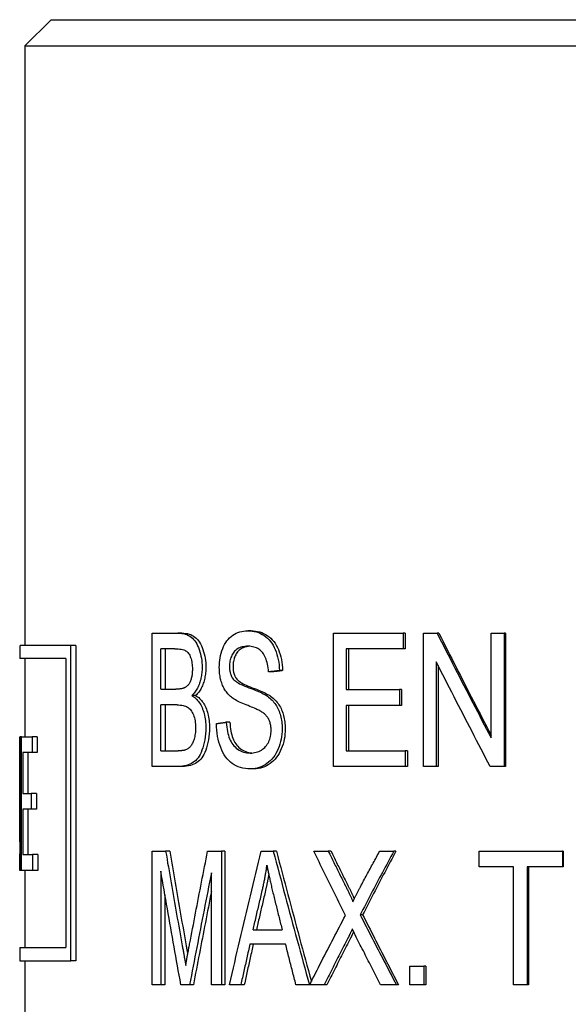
# Model space of a CAD drawing. Header units: millimetres. Extents: x 94 to 3815, y -9 to 477.
# Tile 10 of 14: x 469 to 480, y 335 to 354. Entities that reach past the tile are written whole.
import ezdxf

# ---------------------------------------------------------------- set-up
doc = ezdxf.new("R2010")
doc.units = ezdxf.units.MM
doc.layers.add('DETAIL', color=2, linetype='Continuous')

msp = doc.modelspace()

# ---------------------------------------------------------------- linework, layer by layer
at = {"layer": 'DETAIL'}
for p, q in [((469.996, 354.053), (469.496, 353.553)), ((469.996, 354.053), (492.996, 354.053)), ((469.496, 353.553), (493.496, 353.553)), ((469.496, 353.553), (469.496, 342.148)), ((471.915, 342.382), (472.403, 342.382)), ((471.915, 339.842), (471.915, 342.382)), ((472.479, 342.382), (472.403, 342.382)), ((473.796, 342.427), (473.732, 342.427)), ((475.367, 342.382), (476.687, 342.382)), ((475.367, 339.842), (475.367, 342.382)), ((476.687, 342.382), (476.687, 342.082)), ((476.727, 342.382), (476.687, 342.382)), ((476.727, 342.382), (476.727, 342.082)), ((477.075, 342.382), (477.335, 342.382)), ((477.075, 339.842), (477.075, 342.382)), ((477.369, 342.382), (477.335, 342.382)), ((478.361, 342.382), (478.613, 342.382)), ((478.361, 340.388), (478.361, 342.382)), ((478.613, 342.382), (478.613, 339.842)), ((478.637, 342.382), (478.613, 342.382)), ((478.637, 342.382), (478.637, 339.842)), ((469.396, 342.148), (469.396, 341.898)), ((470.371, 342.148), (469.404, 342.148)), ((470.371, 336.148), (470.371, 342.148)), ((470.463, 342.148), (470.371, 342.148)), ((470.463, 342.148), (470.463, 336.148)), ((472.083, 341.315), (472.083, 342.082)), ((472.346, 342.082), (472.083, 342.082)), ((472.161, 342.082), (472.161, 341.315)), ((475.603, 342.082), (475.603, 341.306)), ((476.687, 342.082), (475.603, 342.082)), ((475.651, 342.082), (475.651, 341.306)), ((476.727, 342.082), (476.687, 342.082)), ((470.274, 341.898), (469.396, 341.898)), ((469.496, 341.898), (469.496, 340.407)), ((470.274, 341.898), (470.274, 336.398)), ((477.318, 341.836), (477.318, 339.842)), ((477.353, 341.768), (477.353, 339.842)), ((474.19, 341.643), (474.129, 341.643)), ((474.396, 341.668), (474.337, 341.668)), ((472.083, 341.315), (472.367, 341.315)), ((472.74, 341.193), (472.667, 341.193)), ((475.603, 341.306), (476.618, 341.306)), ((476.618, 341.306), (476.618, 341.006)), ((476.658, 341.306), (476.618, 341.306)), ((476.658, 341.306), (476.658, 341.006)), ((472.083, 340.142), (472.083, 341.015)), ((472.388, 341.015), (472.083, 341.015)), ((472.161, 341.015), (472.161, 340.142)), ((475.603, 341.006), (475.603, 340.142)), ((476.618, 341.006), (475.603, 341.006)), ((475.651, 341.006), (475.651, 340.142)), ((476.658, 341.006), (476.618, 341.006)), ((473.393, 340.686), (473.325, 340.686)), ((469.397, 340.407), (469.404, 340.407)), ((469.397, 338.413), (469.397, 340.407)), ((469.404, 340.407), (469.404, 337.867)), ((469.43, 340.407), (469.404, 340.407)), ((469.43, 340.407), (469.631, 340.407)), ((469.43, 337.867), (469.43, 340.407)), ((469.631, 340.407), (469.631, 340.107)), ((469.729, 340.407), (469.631, 340.407)), ((469.729, 340.407), (469.729, 340.107)), ((469.453, 340.107), (469.453, 339.331)), ((469.631, 340.107), (469.453, 340.107)), ((469.553, 340.107), (469.553, 339.331)), ((469.729, 340.107), (469.631, 340.107)), ((472.083, 340.142), (472.412, 340.142)), ((475.603, 340.142), (476.73, 340.142)), ((476.73, 340.142), (476.73, 339.842)), ((476.77, 340.142), (476.73, 340.142)), ((476.77, 340.142), (476.77, 339.842)), ((472.411, 339.842), (471.915, 339.842)), ((472.486, 339.842), (472.411, 339.842)), ((473.854, 339.8), (473.79, 339.8)), ((476.73, 339.842), (475.367, 339.842)), ((476.77, 339.842), (476.73, 339.842)), ((477.318, 339.842), (477.075, 339.842)), ((477.353, 339.842), (477.318, 339.842)), ((478.613, 339.842), (478.345, 339.842)), ((478.637, 339.842), (478.613, 339.842)), ((469.453, 339.331), (469.616, 339.331)), ((469.616, 339.331), (469.616, 339.031)), ((469.714, 339.331), (469.616, 339.331)), ((469.714, 339.331), (469.714, 339.031)), ((469.453, 339.031), (469.453, 338.167)), ((469.616, 339.031), (469.453, 339.031)), ((469.553, 339.031), (469.553, 338.167)), ((469.714, 339.031), (469.616, 339.031)), ((469.396, 338.762), (469.396, 338.183)), ((469.453, 338.167), (469.64, 338.167)), ((469.64, 338.167), (469.64, 337.867)), ((469.738, 338.167), (469.64, 338.167)), ((469.738, 338.167), (469.738, 337.867)), ((471.917, 338.232), (472.172, 338.232)), ((471.917, 335.692), (471.917, 338.232)), ((472.249, 338.232), (472.172, 338.232)), ((472.97, 338.232), (473.232, 338.232)), ((473.232, 338.232), (473.232, 335.692)), ((473.3, 338.232), (473.232, 338.232)), ((473.3, 338.232), (473.3, 335.692)), ((473.988, 338.232), (474.22, 338.232)), ((474.28, 338.232), (474.22, 338.232)), ((474.991, 338.232), (475.265, 338.232)), ((475.316, 338.232), (475.265, 338.232)), ((476.244, 338.232), (476.511, 338.232)), ((476.552, 338.232), (476.511, 338.232)), ((478.132, 338.232), (479.718, 338.232)), ((478.132, 337.932), (478.132, 338.232)), ((479.718, 338.232), (479.718, 337.932)), ((479.732, 338.232), (479.718, 338.232)), ((479.732, 338.232), (479.732, 337.932)), ((469.404, 337.867), (469.397, 337.867)), ((469.43, 337.867), (469.404, 337.867)), ((469.64, 337.867), (469.43, 337.867)), ((469.496, 337.867), (469.496, 336.398)), ((469.738, 337.867), (469.64, 337.867)), ((472.079, 337.855), (472.079, 335.692)), ((473.043, 335.692), (473.043, 337.818)), ((478.786, 337.932), (478.132, 337.932)), ((478.786, 335.692), (478.786, 337.932)), ((479.051, 337.932), (479.051, 335.692)), ((479.718, 337.932), (479.051, 337.932)), ((479.071, 337.932), (479.071, 335.692)), ((479.732, 337.932), (479.718, 337.932)), ((472.157, 337.404), (472.157, 335.692)), ((475.919, 337.024), (475.872, 337.024)), ((473.834, 336.734), (474.388, 336.734)), ((469.396, 336.398), (470.274, 336.398)), ((469.396, 336.398), (469.396, 336.148)), ((474.454, 336.461), (473.774, 336.461)), ((469.397, 336.148), (470.371, 336.148)), ((469.496, 336.148), (469.496, 320.953)), ((470.463, 336.148), (470.371, 336.148)), ((476.817, 336.046), (477.083, 336.046)), ((476.817, 335.692), (476.817, 336.046)), ((477.083, 336.046), (477.083, 335.692)), ((477.119, 336.046), (477.083, 336.046)), ((477.119, 336.046), (477.119, 335.692)), ((472.079, 335.692), (471.917, 335.692)), ((472.157, 335.692), (472.079, 335.692)), ((472.627, 335.692), (472.462, 335.692)), ((472.7, 335.692), (472.627, 335.692)), ((473.232, 335.692), (473.043, 335.692)), ((473.3, 335.692), (473.232, 335.692)), ((473.602, 335.692), (473.387, 335.692)), ((473.668, 335.692), (473.602, 335.692)), ((474.906, 335.692), (474.649, 335.692)), ((474.912, 335.692), (474.906, 335.692)), ((475.188, 335.692), (474.912, 335.692)), ((475.24, 335.692), (475.188, 335.692)), ((476.561, 335.692), (476.259, 335.692)), ((476.601, 335.692), (476.561, 335.692)), ((477.083, 335.692), (476.817, 335.692)), ((477.119, 335.692), (477.083, 335.692)), ((479.051, 335.692), (478.786, 335.692)), ((479.071, 335.692), (479.051, 335.692))]:
    msp.add_line(p, q, dxfattribs=at)
at = {"layer": 'DETAIL', "flags": 128}
for points in [[(472.403, 342.382), (472.441, 342.381), (472.477, 342.377), (472.512, 342.371), (472.544, 342.363), (472.575, 342.352), (472.604, 342.339), (472.631, 342.323), (472.656, 342.305), (472.68, 342.284), (472.703, 342.261), (472.724, 342.235), (472.744, 342.207), (472.762, 342.176), (472.779, 342.142), (472.795, 342.106), (472.81, 342.068), (472.823, 342.027), (472.834, 341.987), (472.844, 341.945), (472.852, 341.904), (472.858, 341.861), (472.862, 341.819), (472.865, 341.775), (472.866, 341.732)], [(472.479, 342.382), (472.516, 342.381), (472.552, 342.377), (472.586, 342.371), (472.618, 342.363), (472.649, 342.352), (472.678, 342.339), (472.704, 342.323), (472.729, 342.305), (472.753, 342.284), (472.775, 342.261), (472.796, 342.235), (472.816, 342.207), (472.834, 342.176), (472.851, 342.142), (472.867, 342.106), (472.882, 342.068), (472.895, 342.027), (472.906, 341.987), (472.915, 341.945), (472.923, 341.904), (472.929, 341.861), (472.934, 341.819), (472.936, 341.775), (472.937, 341.732)], [(473.193, 341.726), (473.194, 341.774), (473.197, 341.821), (473.202, 341.867), (473.209, 341.913), (473.218, 341.957), (473.229, 342.001), (473.243, 342.044), (473.258, 342.086), (473.275, 342.126), (473.294, 342.164), (473.314, 342.2), (473.337, 342.233), (473.362, 342.263), (473.388, 342.291), (473.417, 342.317), (473.447, 342.34), (473.479, 342.36), (473.512, 342.378), (473.546, 342.393), (473.581, 342.405), (473.618, 342.414), (473.655, 342.421), (473.693, 342.425), (473.732, 342.427)], [(473.732, 342.427), (473.775, 342.425), (473.817, 342.421), (473.858, 342.414), (473.898, 342.404), (473.936, 342.391), (473.974, 342.375), (474.01, 342.357), (474.045, 342.336), (474.078, 342.312), (474.109, 342.285), (474.139, 342.255), (474.166, 342.223), (474.192, 342.188), (474.215, 342.151), (474.237, 342.11), (474.256, 342.068), (474.274, 342.023), (474.289, 341.976), (474.302, 341.928), (474.314, 341.879), (474.323, 341.828), (474.33, 341.776), (474.334, 341.723), (474.337, 341.668)], [(473.796, 342.427), (473.839, 342.425), (473.881, 342.421), (473.921, 342.414), (473.961, 342.404), (473.999, 342.391), (474.036, 342.375), (474.072, 342.357), (474.106, 342.336), (474.139, 342.312), (474.17, 342.285), (474.199, 342.255), (474.227, 342.223), (474.252, 342.188), (474.275, 342.151), (474.297, 342.11), (474.316, 342.068), (474.333, 342.023), (474.349, 341.976), (474.362, 341.928), (474.373, 341.879), (474.382, 341.828), (474.389, 341.776), (474.394, 341.723), (474.396, 341.668)], [(477.335, 342.382), (477.377, 342.299), (477.419, 342.216), (477.461, 342.133), (477.504, 342.05), (477.546, 341.967), (477.588, 341.884), (477.631, 341.801), (477.674, 341.717), (477.716, 341.634), (477.759, 341.551), (477.802, 341.468), (477.844, 341.385), (477.887, 341.302), (477.93, 341.219), (477.973, 341.136), (478.016, 341.053), (478.059, 340.97), (478.102, 340.887), (478.145, 340.803), (478.188, 340.72), (478.232, 340.637), (478.275, 340.554), (478.318, 340.471), (478.361, 340.388)], [(477.369, 342.382), (477.41, 342.301), (477.451, 342.22), (477.491, 342.139), (477.532, 342.058), (477.573, 341.977), (477.614, 341.896), (477.656, 341.815), (477.697, 341.734), (477.738, 341.653), (477.779, 341.572), (477.82, 341.491), (477.862, 341.41), (477.903, 341.329), (477.945, 341.248), (477.986, 341.167), (478.028, 341.086), (478.069, 341.005), (478.111, 340.924), (478.153, 340.843), (478.194, 340.762), (478.236, 340.681), (478.278, 340.6), (478.32, 340.519), (478.361, 340.438)], [(473.741, 342.13), (473.71, 342.13), (473.681, 342.127), (473.653, 342.123), (473.627, 342.118), (473.602, 342.111), (473.579, 342.102), (473.557, 342.092), (473.537, 342.081), (473.518, 342.067), (473.5, 342.052), (473.484, 342.036), (473.469, 342.018), (473.456, 341.999), (473.444, 341.979), (473.433, 341.959), (473.423, 341.938), (473.414, 341.917), (473.407, 341.895), (473.4, 341.872), (473.395, 341.849), (473.391, 341.825), (473.388, 341.8), (473.386, 341.775), (473.386, 341.749)], [(473.772, 342.13), (473.744, 342.127), (473.718, 342.123), (473.693, 342.118), (473.67, 342.112), (473.647, 342.104), (473.626, 342.094), (473.607, 342.083), (473.589, 342.071), (473.572, 342.057), (473.556, 342.042), (473.541, 342.026), (473.528, 342.008), (473.516, 341.989), (473.505, 341.97), (473.495, 341.951), (473.486, 341.931), (473.478, 341.91), (473.472, 341.889), (473.466, 341.867), (473.461, 341.844), (473.457, 341.821), (473.455, 341.798), (473.453, 341.774), (473.453, 341.749)], [(474.129, 341.643), (474.126, 341.682), (474.122, 341.72), (474.116, 341.756), (474.109, 341.791), (474.102, 341.824), (474.093, 341.855), (474.083, 341.884), (474.072, 341.912), (474.06, 341.939), (474.047, 341.963), (474.033, 341.986), (474.018, 342.008), (474.001, 342.027), (473.984, 342.045), (473.965, 342.061), (473.945, 342.076), (473.924, 342.089), (473.901, 342.1), (473.877, 342.109), (473.852, 342.117), (473.826, 342.123), (473.799, 342.127), (473.77, 342.13), (473.741, 342.13)], [(472.346, 342.082), (472.381, 342.081), (472.413, 342.08), (472.443, 342.077), (472.47, 342.073), (472.495, 342.068), (472.517, 342.062), (472.536, 342.055), (472.552, 342.046), (472.567, 342.036), (472.581, 342.025), (472.594, 342.011), (472.607, 341.995), (472.618, 341.978), (472.629, 341.959), (472.638, 341.938), (472.647, 341.915), (472.655, 341.89), (472.662, 341.865), (472.667, 341.838), (472.672, 341.811), (472.676, 341.783), (472.678, 341.754), (472.68, 341.724), (472.68, 341.693)], [(472.866, 341.732), (472.865, 341.705), (472.864, 341.678), (472.863, 341.652), (472.86, 341.625), (472.857, 341.599), (472.853, 341.574), (472.849, 341.548), (472.844, 341.523), (472.838, 341.499), (472.831, 341.474), (472.824, 341.45), (472.816, 341.426), (472.807, 341.402), (472.798, 341.379), (472.788, 341.358), (472.777, 341.336), (472.766, 341.316), (472.754, 341.296), (472.741, 341.277), (472.728, 341.259), (472.713, 341.241), (472.699, 341.225), (472.683, 341.209), (472.667, 341.193)], [(472.937, 341.732), (472.937, 341.705), (472.936, 341.678), (472.934, 341.652), (472.932, 341.625), (472.929, 341.599), (472.925, 341.574), (472.92, 341.548), (472.915, 341.523), (472.909, 341.499), (472.903, 341.474), (472.896, 341.45), (472.888, 341.426), (472.879, 341.402), (472.87, 341.379), (472.86, 341.358), (472.849, 341.336), (472.838, 341.316), (472.826, 341.296), (472.813, 341.277), (472.8, 341.259), (472.786, 341.241), (472.771, 341.225), (472.756, 341.209), (472.74, 341.193)], [(473.407, 341.174), (473.39, 341.19), (473.373, 341.207), (473.357, 341.224), (473.341, 341.242), (473.327, 341.261), (473.313, 341.281), (473.3, 341.301), (473.287, 341.321), (473.276, 341.342), (473.265, 341.364), (473.255, 341.387), (473.246, 341.41), (473.238, 341.434), (473.23, 341.458), (473.223, 341.483), (473.217, 341.508), (473.211, 341.534), (473.207, 341.56), (473.203, 341.586), (473.199, 341.613), (473.197, 341.641), (473.195, 341.669), (473.194, 341.697), (473.193, 341.726)], [(473.386, 341.749), (473.386, 341.738), (473.386, 341.726), (473.387, 341.715), (473.387, 341.705), (473.388, 341.694), (473.389, 341.683), (473.391, 341.673), (473.392, 341.663), (473.394, 341.653), (473.396, 341.643), (473.398, 341.633), (473.401, 341.624), (473.403, 341.614), (473.406, 341.605), (473.409, 341.596), (473.412, 341.587), (473.416, 341.579), (473.419, 341.57), (473.423, 341.562), (473.427, 341.554), (473.431, 341.546), (473.436, 341.538), (473.44, 341.53), (473.445, 341.523)], [(473.453, 341.749), (473.453, 341.738), (473.453, 341.726), (473.454, 341.715), (473.454, 341.705), (473.455, 341.694), (473.456, 341.683), (473.458, 341.673), (473.459, 341.663), (473.461, 341.653), (473.463, 341.643), (473.465, 341.633), (473.467, 341.624), (473.47, 341.614), (473.473, 341.605), (473.476, 341.596), (473.479, 341.587), (473.482, 341.579), (473.486, 341.57), (473.49, 341.562), (473.494, 341.554), (473.498, 341.546), (473.502, 341.538), (473.507, 341.53), (473.512, 341.523)], [(478.345, 339.842), (478.301, 339.925), (478.258, 340.008), (478.215, 340.091), (478.171, 340.174), (478.128, 340.258), (478.085, 340.341), (478.042, 340.424), (477.999, 340.507), (477.956, 340.59), (477.913, 340.673), (477.87, 340.756), (477.828, 340.839), (477.785, 340.922), (477.742, 341.005), (477.7, 341.088), (477.657, 341.171), (477.614, 341.255), (477.572, 341.338), (477.529, 341.421), (477.487, 341.504), (477.445, 341.587), (477.402, 341.67), (477.36, 341.753), (477.318, 341.836)], [(472.68, 341.693), (472.68, 341.671), (472.679, 341.65), (472.678, 341.629), (472.676, 341.609), (472.674, 341.589), (472.671, 341.571), (472.668, 341.553), (472.664, 341.535), (472.66, 341.518), (472.655, 341.502), (472.65, 341.486), (472.644, 341.471), (472.638, 341.457), (472.632, 341.443), (472.624, 341.43), (472.617, 341.418), (472.609, 341.406), (472.6, 341.395), (472.591, 341.385), (472.581, 341.376), (472.571, 341.367), (472.561, 341.359), (472.55, 341.351), (472.539, 341.344)], [(474.337, 341.668), (474.328, 341.667), (474.32, 341.666), (474.311, 341.665), (474.302, 341.664), (474.294, 341.662), (474.285, 341.661), (474.276, 341.66), (474.267, 341.659), (474.259, 341.658), (474.25, 341.657), (474.241, 341.656), (474.233, 341.655), (474.224, 341.654), (474.216, 341.653), (474.207, 341.652), (474.198, 341.651), (474.19, 341.65), (474.181, 341.649), (474.172, 341.648), (474.164, 341.647), (474.155, 341.646), (474.147, 341.645), (474.138, 341.644), (474.129, 341.643)], [(474.396, 341.668), (474.388, 341.667), (474.379, 341.666), (474.37, 341.665), (474.362, 341.664), (474.353, 341.662), (474.344, 341.661), (474.336, 341.66), (474.327, 341.659), (474.319, 341.658), (474.31, 341.657), (474.301, 341.656), (474.293, 341.655), (474.284, 341.654), (474.276, 341.653), (474.267, 341.652), (474.259, 341.651), (474.25, 341.65), (474.241, 341.649), (474.233, 341.648), (474.224, 341.647), (474.216, 341.646), (474.207, 341.645), (474.199, 341.644), (474.19, 341.643)], [(473.445, 341.523), (473.456, 341.508), (473.47, 341.493), (473.486, 341.479), (473.505, 341.464), (473.527, 341.449), (473.551, 341.434), (473.578, 341.419), (473.608, 341.404), (473.64, 341.389), (473.675, 341.373), (473.714, 341.358), (473.754, 341.342), (473.796, 341.327), (473.835, 341.312), (473.872, 341.297), (473.907, 341.283), (473.94, 341.269), (473.97, 341.255), (473.999, 341.242), (474.025, 341.229), (474.049, 341.216), (474.071, 341.204), (474.09, 341.192), (474.108, 341.18)], [(473.512, 341.523), (473.523, 341.508), (473.536, 341.493), (473.552, 341.479), (473.571, 341.464), (473.593, 341.449), (473.617, 341.434), (473.644, 341.419), (473.673, 341.404), (473.705, 341.389), (473.74, 341.373), (473.778, 341.358), (473.818, 341.342), (473.859, 341.327), (473.898, 341.312), (473.935, 341.297), (473.969, 341.283), (474.002, 341.269), (474.032, 341.255), (474.061, 341.242), (474.087, 341.229), (474.11, 341.216), (474.132, 341.204), (474.152, 341.192), (474.169, 341.18)], [(472.539, 341.344), (472.534, 341.342), (472.529, 341.34), (472.525, 341.338), (472.519, 341.336), (472.514, 341.334), (472.508, 341.332), (472.502, 341.33), (472.496, 341.328), (472.49, 341.327), (472.483, 341.325), (472.476, 341.324), (472.469, 341.323), (472.462, 341.321), (472.455, 341.32), (472.447, 341.319), (472.439, 341.319), (472.431, 341.318), (472.422, 341.317), (472.414, 341.317), (472.405, 341.316), (472.396, 341.316), (472.387, 341.316), (472.377, 341.315), (472.367, 341.315)], [(472.667, 341.193), (472.688, 341.181), (472.708, 341.168), (472.727, 341.154), (472.746, 341.138), (472.763, 341.12), (472.78, 341.102), (472.796, 341.082), (472.812, 341.061), (472.826, 341.038), (472.84, 341.015), (472.853, 340.989), (472.865, 340.963), (472.876, 340.936), (472.887, 340.907), (472.896, 340.878), (472.904, 340.848), (472.912, 340.817), (472.918, 340.785), (472.924, 340.753), (472.928, 340.72), (472.931, 340.685), (472.934, 340.65), (472.935, 340.614), (472.936, 340.578)], [(472.74, 341.193), (472.761, 341.181), (472.78, 341.168), (472.8, 341.154), (472.818, 341.138), (472.835, 341.12), (472.852, 341.102), (472.868, 341.082), (472.883, 341.061), (472.898, 341.038), (472.912, 341.015), (472.924, 340.989), (472.936, 340.963), (472.948, 340.936), (472.958, 340.907), (472.967, 340.878), (472.975, 340.848), (472.983, 340.817), (472.989, 340.785), (472.994, 340.753), (472.999, 340.72), (473.002, 340.685), (473.005, 340.65), (473.006, 340.614), (473.007, 340.578)], [(473.988, 340.889), (473.976, 340.897), (473.962, 340.904), (473.946, 340.913), (473.928, 340.921), (473.907, 340.931), (473.885, 340.941), (473.86, 340.952), (473.833, 340.963), (473.804, 340.975), (473.774, 340.987), (473.741, 341.001), (473.706, 341.014), (473.671, 341.028), (473.638, 341.042), (473.606, 341.056), (473.577, 341.07), (473.549, 341.083), (473.524, 341.096), (473.5, 341.11), (473.478, 341.123), (473.457, 341.136), (473.439, 341.149), (473.422, 341.161), (473.407, 341.174)], [(474.108, 341.18), (474.131, 341.162), (474.153, 341.144), (474.174, 341.125), (474.195, 341.105), (474.214, 341.085), (474.232, 341.064), (474.249, 341.042), (474.265, 341.019), (474.28, 340.995), (474.294, 340.971), (474.307, 340.946), (474.319, 340.92), (474.33, 340.894), (474.34, 340.867), (474.349, 340.839), (474.357, 340.811), (474.364, 340.782), (474.37, 340.752), (474.376, 340.722), (474.38, 340.691), (474.383, 340.659), (474.386, 340.627), (474.387, 340.594), (474.388, 340.56)], [(474.169, 341.18), (474.192, 341.162), (474.214, 341.144), (474.235, 341.125), (474.255, 341.105), (474.274, 341.085), (474.292, 341.064), (474.309, 341.042), (474.325, 341.019), (474.34, 340.995), (474.354, 340.971), (474.366, 340.946), (474.378, 340.92), (474.389, 340.894), (474.399, 340.867), (474.408, 340.839), (474.416, 340.811), (474.423, 340.782), (474.429, 340.752), (474.434, 340.722), (474.439, 340.691), (474.442, 340.659), (474.444, 340.627), (474.446, 340.594), (474.446, 340.56)], [(472.388, 341.015), (472.419, 341.015), (472.449, 341.013), (472.477, 341.009), (472.503, 341.005), (472.527, 340.999), (472.549, 340.991), (472.569, 340.983), (472.588, 340.973), (472.605, 340.961), (472.622, 340.948), (472.637, 340.932), (472.651, 340.915), (472.665, 340.895), (472.678, 340.874), (472.689, 340.851), (472.7, 340.826), (472.709, 340.799), (472.718, 340.771), (472.725, 340.742), (472.731, 340.712), (472.735, 340.681), (472.738, 340.648), (472.74, 340.614), (472.741, 340.58)], [(474.178, 340.531), (474.177, 340.551), (474.176, 340.57), (474.175, 340.589), (474.173, 340.608), (474.17, 340.626), (474.166, 340.644), (474.162, 340.661), (474.158, 340.678), (474.153, 340.694), (474.147, 340.71), (474.14, 340.725), (474.133, 340.74), (474.126, 340.755), (474.117, 340.769), (474.108, 340.783), (474.097, 340.797), (474.086, 340.81), (474.075, 340.822), (474.062, 340.834), (474.049, 340.846), (474.035, 340.858), (474.02, 340.869), (474.004, 340.879), (473.988, 340.889)], [(473.138, 340.659), (473.146, 340.66), (473.154, 340.661), (473.161, 340.662), (473.169, 340.664), (473.177, 340.665), (473.185, 340.666), (473.192, 340.667), (473.2, 340.668), (473.208, 340.669), (473.216, 340.67), (473.223, 340.672), (473.231, 340.673), (473.239, 340.674), (473.247, 340.675), (473.255, 340.676), (473.262, 340.677), (473.27, 340.678), (473.278, 340.679), (473.286, 340.681), (473.294, 340.682), (473.301, 340.683), (473.309, 340.684), (473.317, 340.685), (473.325, 340.686)], [(473.79, 339.8), (473.738, 339.801), (473.688, 339.806), (473.64, 339.814), (473.595, 339.825), (473.552, 339.839), (473.511, 339.856), (473.473, 339.877), (473.437, 339.9), (473.403, 339.927), (473.371, 339.957), (473.341, 339.99), (473.313, 340.026), (473.287, 340.065), (473.262, 340.108), (473.24, 340.153), (473.22, 340.202), (473.202, 340.253), (473.186, 340.306), (473.172, 340.361), (473.161, 340.417), (473.152, 340.475), (473.145, 340.535), (473.14, 340.596), (473.138, 340.659)], [(473.325, 340.686), (473.329, 340.639), (473.334, 340.595), (473.34, 340.552), (473.347, 340.512), (473.355, 340.474), (473.365, 340.438), (473.375, 340.404), (473.387, 340.373), (473.4, 340.343), (473.415, 340.314), (473.432, 340.288), (473.45, 340.262), (473.47, 340.238), (473.492, 340.216), (473.516, 340.195), (473.541, 340.175), (473.568, 340.157), (473.595, 340.142), (473.624, 340.129), (473.653, 340.118), (473.684, 340.11), (473.715, 340.104), (473.747, 340.101), (473.78, 340.1)], [(473.393, 340.686), (473.396, 340.641), (473.401, 340.598), (473.406, 340.557), (473.413, 340.518), (473.421, 340.481), (473.43, 340.446), (473.439, 340.413), (473.45, 340.382), (473.462, 340.353), (473.476, 340.326), (473.491, 340.299), (473.508, 340.274), (473.526, 340.251), (473.546, 340.228), (473.567, 340.207), (473.591, 340.187), (473.615, 340.169), (473.641, 340.153), (473.667, 340.139), (473.695, 340.127), (473.723, 340.117), (473.752, 340.109), (473.782, 340.104), (473.812, 340.101)], [(472.936, 340.578), (472.935, 340.519), (472.931, 340.462), (472.925, 340.406), (472.917, 340.351), (472.906, 340.298), (472.893, 340.247), (472.878, 340.198), (472.863, 340.153), (472.846, 340.111), (472.828, 340.074), (472.808, 340.04), (472.788, 340.011), (472.767, 339.984), (472.743, 339.96), (472.718, 339.937), (472.692, 339.918), (472.664, 339.9), (472.634, 339.885), (472.602, 339.872), (472.568, 339.861), (472.532, 339.853), (472.494, 339.847), (472.454, 339.843), (472.411, 339.842)], [(473.007, 340.578), (473.005, 340.519), (473.002, 340.462), (472.996, 340.406), (472.988, 340.351), (472.977, 340.298), (472.964, 340.247), (472.95, 340.198), (472.934, 340.153), (472.917, 340.111), (472.899, 340.074), (472.88, 340.04), (472.86, 340.011), (472.839, 339.984), (472.816, 339.96), (472.791, 339.937), (472.765, 339.918), (472.737, 339.9), (472.707, 339.885), (472.676, 339.872), (472.642, 339.861), (472.606, 339.853), (472.568, 339.847), (472.528, 339.843), (472.486, 339.842)], [(472.741, 340.58), (472.74, 340.55), (472.739, 340.521), (472.737, 340.492), (472.734, 340.465), (472.73, 340.439), (472.725, 340.413), (472.719, 340.389), (472.713, 340.365), (472.705, 340.342), (472.698, 340.321), (472.689, 340.301), (472.681, 340.283), (472.672, 340.266), (472.662, 340.25), (472.652, 340.236), (472.642, 340.224), (472.631, 340.212), (472.619, 340.201), (472.607, 340.191), (472.594, 340.182), (472.58, 340.174), (472.566, 340.166), (472.552, 340.16), (472.536, 340.154)], [(473.78, 340.1), (473.809, 340.1), (473.838, 340.103), (473.865, 340.108), (473.892, 340.114), (473.919, 340.122), (473.944, 340.132), (473.969, 340.143), (473.992, 340.157), (474.015, 340.172), (474.036, 340.188), (474.056, 340.206), (474.074, 340.224), (474.091, 340.245), (474.106, 340.266), (474.12, 340.289), (474.132, 340.314), (474.142, 340.339), (474.152, 340.365), (474.16, 340.391), (474.166, 340.418), (474.171, 340.445), (474.175, 340.473), (474.177, 340.502), (474.178, 340.531)], [(474.388, 340.56), (474.386, 340.51), (474.383, 340.46), (474.377, 340.411), (474.369, 340.363), (474.358, 340.316), (474.345, 340.269), (474.33, 340.223), (474.312, 340.178), (474.292, 340.134), (474.27, 340.093), (474.246, 340.055), (474.221, 340.019), (474.193, 339.985), (474.163, 339.954), (474.131, 339.925), (474.098, 339.899), (474.063, 339.876), (474.027, 339.856), (473.99, 339.838), (473.952, 339.824), (473.913, 339.814), (473.873, 339.806), (473.832, 339.801), (473.79, 339.8)], [(474.446, 340.56), (474.445, 340.51), (474.442, 340.46), (474.436, 340.411), (474.427, 340.363), (474.417, 340.316), (474.404, 340.269), (474.389, 340.223), (474.371, 340.178), (474.352, 340.134), (474.33, 340.093), (474.306, 340.055), (474.281, 340.019), (474.253, 339.985), (474.224, 339.954), (474.192, 339.925), (474.159, 339.899), (474.124, 339.876), (474.088, 339.856), (474.052, 339.838), (474.014, 339.824), (473.975, 339.814), (473.936, 339.806), (473.895, 339.801), (473.854, 339.8)], [(472.536, 340.154), (472.533, 340.153), (472.53, 340.152), (472.526, 340.151), (472.522, 340.15), (472.519, 340.149), (472.515, 340.149), (472.51, 340.148), (472.506, 340.147), (472.501, 340.147), (472.497, 340.146), (472.492, 340.146), (472.487, 340.145), (472.481, 340.145), (472.476, 340.144), (472.47, 340.144), (472.465, 340.143), (472.459, 340.143), (472.453, 340.143), (472.446, 340.143), (472.44, 340.143), (472.433, 340.142), (472.427, 340.142), (472.42, 340.142), (472.412, 340.142)], [(469.397, 339.111), (469.397, 339.082), (469.397, 339.052), (469.397, 339.023), (469.397, 338.994), (469.396, 338.965), (469.396, 338.936), (469.396, 338.907), (469.396, 338.878), (469.396, 338.849), (469.396, 338.82), (469.396, 338.791), (469.396, 338.762), (469.396, 338.733), (469.396, 338.704), (469.396, 338.675), (469.396, 338.646), (469.396, 338.617), (469.396, 338.588), (469.396, 338.559), (469.397, 338.53), (469.397, 338.5), (469.397, 338.471), (469.397, 338.442), (469.397, 338.413)], [(469.397, 337.867), (469.397, 337.88), (469.397, 337.894), (469.397, 337.907), (469.397, 337.92), (469.397, 337.933), (469.397, 337.946), (469.397, 337.96), (469.396, 337.973), (469.396, 337.986), (469.396, 337.999), (469.396, 338.012), (469.396, 338.025), (469.396, 338.039), (469.396, 338.052), (469.396, 338.065), (469.396, 338.078), (469.396, 338.091), (469.396, 338.104), (469.396, 338.118), (469.396, 338.131), (469.396, 338.144), (469.396, 338.157), (469.396, 338.17), (469.396, 338.183)], [(472.172, 338.232), (472.185, 338.157), (472.198, 338.082), (472.21, 338.007), (472.223, 337.932), (472.236, 337.857), (472.249, 337.782), (472.262, 337.708), (472.275, 337.633), (472.289, 337.558), (472.302, 337.483), (472.315, 337.408), (472.328, 337.333), (472.341, 337.258), (472.354, 337.183), (472.367, 337.108), (472.381, 337.033), (472.394, 336.958), (472.407, 336.883), (472.421, 336.808), (472.434, 336.733), (472.447, 336.658), (472.461, 336.583), (472.474, 336.509), (472.488, 336.434)], [(472.249, 338.232), (472.262, 338.157), (472.274, 338.082), (472.287, 338.007), (472.3, 337.932), (472.313, 337.857), (472.326, 337.782), (472.339, 337.708), (472.352, 337.633), (472.365, 337.558), (472.378, 337.483), (472.391, 337.408), (472.404, 337.333), (472.417, 337.258), (472.43, 337.183), (472.443, 337.108), (472.456, 337.033), (472.469, 336.958), (472.482, 336.883), (472.496, 336.808), (472.509, 336.733), (472.522, 336.658), (472.535, 336.583), (472.549, 336.509), (472.562, 336.434)], [(472.628, 336.465), (472.642, 336.538), (472.656, 336.612), (472.67, 336.686), (472.684, 336.759), (472.699, 336.833), (472.713, 336.906), (472.727, 336.98), (472.741, 337.054), (472.755, 337.127), (472.769, 337.201), (472.783, 337.275), (472.798, 337.348), (472.812, 337.422), (472.826, 337.496), (472.841, 337.569), (472.855, 337.643), (472.869, 337.717), (472.884, 337.79), (472.898, 337.864), (472.912, 337.938), (472.927, 338.011), (472.941, 338.085), (472.956, 338.158), (472.97, 338.232)], [(473.387, 335.692), (473.411, 335.798), (473.436, 335.904), (473.46, 336.01), (473.485, 336.115), (473.51, 336.221), (473.534, 336.327), (473.559, 336.433), (473.584, 336.539), (473.608, 336.645), (473.633, 336.75), (473.658, 336.856), (473.683, 336.962), (473.708, 337.068), (473.733, 337.174), (473.759, 337.28), (473.784, 337.385), (473.809, 337.491), (473.835, 337.597), (473.86, 337.703), (473.885, 337.809), (473.911, 337.915), (473.936, 338.02), (473.962, 338.126), (473.988, 338.232)], [(474.22, 338.232), (474.247, 338.126), (474.275, 338.02), (474.303, 337.915), (474.332, 337.809), (474.36, 337.703), (474.388, 337.597), (474.416, 337.491), (474.445, 337.385), (474.473, 337.28), (474.501, 337.174), (474.53, 337.068), (474.558, 336.962), (474.587, 336.856), (474.616, 336.75), (474.644, 336.645), (474.673, 336.539), (474.702, 336.433), (474.731, 336.327), (474.76, 336.221), (474.789, 336.115), (474.818, 336.01), (474.847, 335.904), (474.876, 335.798), (474.906, 335.692)], [(474.28, 338.232), (474.307, 338.129), (474.334, 338.026), (474.361, 337.922), (474.388, 337.819), (474.415, 337.716), (474.443, 337.612), (474.47, 337.509), (474.497, 337.406), (474.525, 337.303), (474.552, 337.199), (474.58, 337.096), (474.607, 336.993), (474.635, 336.89), (474.663, 336.786), (474.691, 336.683), (474.719, 336.58), (474.746, 336.477), (474.774, 336.373), (474.802, 336.27), (474.83, 336.167), (474.859, 336.063), (474.887, 335.96), (474.915, 335.857), (474.943, 335.754)], [(475.591, 337.011), (475.565, 337.061), (475.54, 337.112), (475.515, 337.163), (475.489, 337.214), (475.464, 337.265), (475.439, 337.316), (475.414, 337.367), (475.388, 337.418), (475.363, 337.469), (475.338, 337.52), (475.313, 337.57), (475.288, 337.621), (475.263, 337.672), (475.238, 337.723), (475.213, 337.774), (475.189, 337.825), (475.164, 337.876), (475.139, 337.927), (475.114, 337.978), (475.089, 338.029), (475.065, 338.079), (475.04, 338.13), (475.015, 338.181), (474.991, 338.232)], [(475.265, 338.232), (475.278, 338.205), (475.292, 338.178), (475.305, 338.151), (475.318, 338.124), (475.332, 338.097), (475.345, 338.069), (475.359, 338.042), (475.372, 338.015), (475.386, 337.988), (475.399, 337.961), (475.413, 337.934), (475.426, 337.907), (475.44, 337.88), (475.453, 337.853), (475.467, 337.826), (475.48, 337.798), (475.494, 337.771), (475.507, 337.744), (475.521, 337.717), (475.535, 337.69), (475.548, 337.663), (475.562, 337.636), (475.575, 337.609), (475.589, 337.582)], [(475.316, 338.232), (475.33, 338.205), (475.343, 338.178), (475.356, 338.151), (475.369, 338.124), (475.383, 338.097), (475.396, 338.069), (475.409, 338.042), (475.423, 338.015), (475.436, 337.988), (475.45, 337.961), (475.463, 337.934), (475.476, 337.907), (475.49, 337.88), (475.503, 337.853), (475.517, 337.826), (475.53, 337.798), (475.543, 337.771), (475.557, 337.744), (475.57, 337.717), (475.584, 337.69), (475.597, 337.663), (475.611, 337.636), (475.624, 337.609), (475.638, 337.582)], [(476.511, 338.232), (476.484, 338.182), (476.457, 338.131), (476.43, 338.081), (476.403, 338.031), (476.376, 337.98), (476.349, 337.93), (476.323, 337.88), (476.296, 337.829), (476.269, 337.779), (476.242, 337.729), (476.216, 337.678), (476.189, 337.628), (476.163, 337.578), (476.136, 337.527), (476.109, 337.477), (476.083, 337.427), (476.056, 337.376), (476.03, 337.326), (476.004, 337.276), (475.977, 337.225), (475.951, 337.175), (475.925, 337.125), (475.898, 337.074), (475.872, 337.024)], [(475.877, 337.556), (475.892, 337.585), (475.908, 337.613), (475.923, 337.641), (475.938, 337.669), (475.953, 337.697), (475.968, 337.725), (475.984, 337.754), (475.999, 337.782), (476.014, 337.81), (476.029, 337.838), (476.044, 337.866), (476.06, 337.894), (476.075, 337.922), (476.09, 337.951), (476.106, 337.979), (476.121, 338.007), (476.136, 338.035), (476.151, 338.063), (476.167, 338.091), (476.182, 338.12), (476.197, 338.148), (476.213, 338.176), (476.228, 338.204), (476.244, 338.232)], [(476.552, 338.232), (476.525, 338.182), (476.498, 338.131), (476.472, 338.081), (476.445, 338.031), (476.418, 337.98), (476.392, 337.93), (476.365, 337.88), (476.339, 337.829), (476.312, 337.779), (476.286, 337.729), (476.259, 337.678), (476.233, 337.628), (476.207, 337.578), (476.18, 337.527), (476.154, 337.477), (476.128, 337.427), (476.101, 337.376), (476.075, 337.326), (476.049, 337.276), (476.023, 337.225), (475.997, 337.175), (475.971, 337.125), (475.945, 337.074), (475.919, 337.024)], [(472.462, 335.692), (472.445, 335.782), (472.429, 335.872), (472.413, 335.962), (472.396, 336.053), (472.38, 336.143), (472.364, 336.233), (472.348, 336.323), (472.332, 336.413), (472.316, 336.503), (472.3, 336.593), (472.284, 336.683), (472.268, 336.773), (472.252, 336.863), (472.236, 336.954), (472.22, 337.044), (472.204, 337.134), (472.188, 337.224), (472.173, 337.314), (472.157, 337.404), (472.141, 337.494), (472.126, 337.584), (472.11, 337.674), (472.095, 337.764), (472.079, 337.855)], [(473.043, 337.818), (473.025, 337.729), (473.007, 337.641), (472.99, 337.552), (472.972, 337.464), (472.954, 337.375), (472.937, 337.286), (472.919, 337.198), (472.902, 337.109), (472.884, 337.021), (472.867, 336.932), (472.85, 336.844), (472.832, 336.755), (472.815, 336.666), (472.798, 336.578), (472.781, 336.489), (472.763, 336.401), (472.746, 336.312), (472.729, 336.224), (472.712, 336.135), (472.695, 336.046), (472.678, 335.958), (472.661, 335.869), (472.644, 335.781), (472.627, 335.692)], [(474.009, 337.481), (474.014, 337.501), (474.018, 337.521), (474.023, 337.541), (474.027, 337.561), (474.032, 337.581), (474.036, 337.601), (474.04, 337.621), (474.044, 337.641), (474.048, 337.662), (474.052, 337.682), (474.056, 337.702), (474.06, 337.722), (474.064, 337.742), (474.067, 337.762), (474.071, 337.783), (474.074, 337.803), (474.077, 337.823), (474.081, 337.843), (474.084, 337.863), (474.087, 337.884), (474.09, 337.904), (474.093, 337.924), (474.096, 337.945), (474.098, 337.965)], [(474.133, 337.789), (474.131, 337.776), (474.129, 337.763), (474.126, 337.75), (474.124, 337.737), (474.122, 337.725), (474.119, 337.712), (474.117, 337.699), (474.115, 337.686), (474.112, 337.673), (474.11, 337.66), (474.107, 337.647), (474.105, 337.635), (474.102, 337.622), (474.099, 337.609), (474.097, 337.596), (474.094, 337.583), (474.091, 337.57), (474.088, 337.558), (474.086, 337.545), (474.083, 337.532), (474.08, 337.519), (474.077, 337.507), (474.074, 337.494), (474.071, 337.481)], [(474.098, 337.965), (474.102, 337.948), (474.105, 337.93), (474.108, 337.912), (474.112, 337.893), (474.116, 337.874), (474.12, 337.855), (474.124, 337.835), (474.128, 337.815), (474.132, 337.795), (474.136, 337.774), (474.141, 337.752), (474.146, 337.731), (474.151, 337.709), (474.156, 337.686), (474.161, 337.663), (474.166, 337.64), (474.171, 337.616), (474.177, 337.592), (474.183, 337.567), (474.188, 337.542), (474.194, 337.517), (474.201, 337.491), (474.207, 337.465), (474.213, 337.438)], [(473.043, 337.465), (473.028, 337.391), (473.014, 337.317), (472.999, 337.243), (472.985, 337.169), (472.97, 337.096), (472.956, 337.022), (472.941, 336.948), (472.927, 336.874), (472.913, 336.8), (472.898, 336.726), (472.884, 336.652), (472.87, 336.579), (472.856, 336.505), (472.841, 336.431), (472.827, 336.357), (472.813, 336.283), (472.799, 336.209), (472.785, 336.135), (472.771, 336.061), (472.756, 335.988), (472.742, 335.914), (472.728, 335.84), (472.714, 335.766), (472.7, 335.692)], [(473.834, 336.734), (473.841, 336.765), (473.849, 336.796), (473.856, 336.827), (473.863, 336.858), (473.87, 336.889), (473.878, 336.92), (473.885, 336.952), (473.892, 336.983), (473.899, 337.014), (473.907, 337.045), (473.914, 337.076), (473.921, 337.107), (473.929, 337.138), (473.936, 337.17), (473.943, 337.201), (473.951, 337.232), (473.958, 337.263), (473.965, 337.294), (473.973, 337.325), (473.98, 337.356), (473.987, 337.388), (473.995, 337.419), (474.002, 337.45), (474.009, 337.481)], [(474.071, 337.481), (474.064, 337.45), (474.057, 337.419), (474.049, 337.388), (474.042, 337.356), (474.035, 337.325), (474.027, 337.294), (474.02, 337.263), (474.013, 337.232), (474.006, 337.201), (473.998, 337.17), (473.991, 337.138), (473.984, 337.107), (473.977, 337.076), (473.969, 337.045), (473.962, 337.014), (473.955, 336.983), (473.948, 336.952), (473.941, 336.92), (473.933, 336.889), (473.926, 336.858), (473.919, 336.827), (473.912, 336.796), (473.905, 336.765), (473.897, 336.734)], [(474.213, 337.438), (474.221, 337.409), (474.228, 337.38), (474.235, 337.35), (474.242, 337.321), (474.249, 337.292), (474.257, 337.262), (474.264, 337.233), (474.271, 337.203), (474.278, 337.174), (474.286, 337.145), (474.293, 337.115), (474.3, 337.086), (474.307, 337.057), (474.315, 337.027), (474.322, 336.998), (474.329, 336.969), (474.336, 336.939), (474.344, 336.91), (474.351, 336.88), (474.358, 336.851), (474.366, 336.822), (474.373, 336.792), (474.38, 336.763), (474.388, 336.734)], [(475.589, 337.582), (475.597, 337.565), (475.606, 337.549), (475.614, 337.533), (475.621, 337.517), (475.629, 337.502), (475.636, 337.487), (475.644, 337.472), (475.651, 337.458), (475.657, 337.443), (475.664, 337.43), (475.67, 337.416), (475.677, 337.403), (475.682, 337.39), (475.688, 337.378), (475.694, 337.365), (475.699, 337.354), (475.704, 337.342), (475.709, 337.331), (475.714, 337.32), (475.718, 337.309), (475.723, 337.299), (475.727, 337.289), (475.731, 337.279), (475.734, 337.27)], [(475.638, 337.582), (475.644, 337.569), (475.651, 337.556), (475.657, 337.544), (475.663, 337.531), (475.669, 337.519), (475.675, 337.507), (475.681, 337.496), (475.686, 337.484), (475.692, 337.473), (475.697, 337.462), (475.702, 337.451), (475.707, 337.44), (475.712, 337.429), (475.717, 337.419), (475.722, 337.409), (475.727, 337.399), (475.731, 337.389), (475.736, 337.379), (475.74, 337.37), (475.744, 337.36), (475.748, 337.351), (475.752, 337.342), (475.756, 337.334), (475.759, 337.325)], [(475.734, 337.27), (475.739, 337.281), (475.745, 337.293), (475.75, 337.304), (475.755, 337.316), (475.76, 337.327), (475.766, 337.339), (475.771, 337.35), (475.777, 337.362), (475.783, 337.374), (475.788, 337.386), (475.794, 337.397), (475.8, 337.409), (475.806, 337.421), (475.812, 337.433), (475.818, 337.445), (475.825, 337.458), (475.831, 337.47), (475.837, 337.482), (475.844, 337.494), (475.85, 337.507), (475.857, 337.519), (475.864, 337.531), (475.87, 337.544), (475.877, 337.556)], [(474.912, 335.692), (474.94, 335.747), (474.968, 335.802), (474.995, 335.857), (475.023, 335.912), (475.051, 335.967), (475.079, 336.022), (475.107, 336.077), (475.135, 336.132), (475.163, 336.187), (475.192, 336.241), (475.22, 336.296), (475.248, 336.351), (475.276, 336.406), (475.305, 336.461), (475.333, 336.516), (475.362, 336.571), (475.39, 336.626), (475.419, 336.681), (475.447, 336.736), (475.476, 336.791), (475.504, 336.846), (475.533, 336.901), (475.562, 336.956), (475.591, 337.011)], [(475.872, 337.024), (475.9, 336.969), (475.929, 336.913), (475.957, 336.858), (475.985, 336.802), (476.014, 336.747), (476.042, 336.691), (476.071, 336.636), (476.099, 336.58), (476.128, 336.525), (476.156, 336.469), (476.185, 336.414), (476.214, 336.358), (476.242, 336.303), (476.271, 336.247), (476.3, 336.192), (476.329, 336.136), (476.358, 336.081), (476.386, 336.025), (476.415, 335.97), (476.444, 335.914), (476.473, 335.859), (476.502, 335.803), (476.531, 335.748), (476.561, 335.692)], [(475.919, 337.024), (475.947, 336.969), (475.975, 336.913), (476.003, 336.858), (476.031, 336.802), (476.059, 336.747), (476.087, 336.691), (476.116, 336.636), (476.144, 336.58), (476.172, 336.525), (476.201, 336.469), (476.229, 336.414), (476.257, 336.358), (476.286, 336.303), (476.314, 336.247), (476.343, 336.192), (476.371, 336.136), (476.4, 336.081), (476.429, 336.025), (476.457, 335.97), (476.486, 335.914), (476.515, 335.859), (476.544, 335.803), (476.572, 335.748), (476.601, 335.692)], [(475.722, 336.753), (475.718, 336.743), (475.713, 336.732), (475.708, 336.722), (475.704, 336.713), (475.699, 336.703), (475.695, 336.694), (475.691, 336.685), (475.687, 336.676), (475.683, 336.668), (475.679, 336.66), (475.676, 336.652), (475.672, 336.645), (475.669, 336.637), (475.665, 336.63), (475.662, 336.624), (475.659, 336.617), (475.656, 336.611), (475.653, 336.605), (475.651, 336.599), (475.648, 336.594), (475.645, 336.589), (475.643, 336.584), (475.641, 336.579), (475.638, 336.575)], [(475.747, 336.702), (475.743, 336.694), (475.74, 336.687), (475.737, 336.681), (475.734, 336.674), (475.731, 336.667), (475.728, 336.661), (475.725, 336.655), (475.722, 336.649), (475.72, 336.643), (475.717, 336.637), (475.714, 336.632), (475.712, 336.626), (475.709, 336.621), (475.707, 336.616), (475.705, 336.611), (475.702, 336.607), (475.7, 336.602), (475.698, 336.598), (475.696, 336.593), (475.694, 336.589), (475.692, 336.586), (475.69, 336.582), (475.689, 336.578), (475.687, 336.575)], [(475.798, 336.598), (475.795, 336.605), (475.791, 336.611), (475.788, 336.618), (475.785, 336.624), (475.782, 336.63), (475.778, 336.637), (475.775, 336.643), (475.772, 336.65), (475.769, 336.656), (475.766, 336.663), (475.762, 336.669), (475.759, 336.676), (475.756, 336.682), (475.753, 336.689), (475.75, 336.695), (475.747, 336.701), (475.744, 336.708), (475.741, 336.714), (475.738, 336.721), (475.734, 336.727), (475.731, 336.734), (475.728, 336.74), (475.725, 336.747), (475.722, 336.753)], [(475.638, 336.575), (475.619, 336.538), (475.601, 336.501), (475.582, 336.465), (475.563, 336.428), (475.544, 336.391), (475.525, 336.354), (475.506, 336.317), (475.487, 336.281), (475.468, 336.244), (475.449, 336.207), (475.431, 336.17), (475.412, 336.134), (475.393, 336.097), (475.374, 336.06), (475.356, 336.023), (475.337, 335.986), (475.318, 335.95), (475.3, 335.913), (475.281, 335.876), (475.262, 335.839), (475.244, 335.802), (475.225, 335.766), (475.207, 335.729), (475.188, 335.692)], [(475.687, 336.575), (475.668, 336.538), (475.649, 336.501), (475.63, 336.465), (475.612, 336.428), (475.593, 336.391), (475.574, 336.354), (475.555, 336.317), (475.537, 336.281), (475.518, 336.244), (475.499, 336.207), (475.481, 336.17), (475.462, 336.134), (475.443, 336.097), (475.425, 336.06), (475.406, 336.023), (475.388, 335.986), (475.369, 335.95), (475.351, 335.913), (475.332, 335.876), (475.314, 335.839), (475.295, 335.802), (475.277, 335.766), (475.258, 335.729), (475.24, 335.692)], [(476.259, 335.692), (476.24, 335.73), (476.221, 335.768), (476.201, 335.805), (476.182, 335.843), (476.162, 335.881), (476.143, 335.919), (476.124, 335.956), (476.104, 335.994), (476.085, 336.032), (476.066, 336.07), (476.047, 336.107), (476.027, 336.145), (476.008, 336.183), (475.989, 336.221), (475.97, 336.258), (475.951, 336.296), (475.932, 336.334), (475.912, 336.372), (475.893, 336.409), (475.874, 336.447), (475.855, 336.485), (475.836, 336.523), (475.817, 336.56), (475.798, 336.598)], [(472.488, 336.434), (472.491, 336.413), (472.495, 336.393), (472.499, 336.373), (472.502, 336.353), (472.506, 336.334), (472.509, 336.316), (472.512, 336.298), (472.515, 336.28), (472.518, 336.263), (472.521, 336.246), (472.524, 336.23), (472.527, 336.214), (472.53, 336.198), (472.533, 336.183), (472.535, 336.169), (472.538, 336.155), (472.54, 336.141), (472.542, 336.128), (472.545, 336.115), (472.547, 336.103), (472.549, 336.091), (472.551, 336.08), (472.553, 336.069), (472.554, 336.058)], [(472.554, 336.058), (472.556, 336.07), (472.558, 336.082), (472.561, 336.094), (472.563, 336.107), (472.565, 336.121), (472.567, 336.135), (472.57, 336.149), (472.573, 336.164), (472.575, 336.18), (472.578, 336.195), (472.581, 336.212), (472.584, 336.228), (472.587, 336.246), (472.59, 336.263), (472.594, 336.281), (472.597, 336.3), (472.601, 336.319), (472.604, 336.338), (472.608, 336.358), (472.612, 336.379), (472.616, 336.399), (472.62, 336.421), (472.624, 336.442), (472.628, 336.465)], [(472.562, 336.434), (472.563, 336.426), (472.565, 336.419), (472.566, 336.411), (472.567, 336.404), (472.569, 336.397), (472.57, 336.389), (472.571, 336.382), (472.573, 336.375), (472.574, 336.368), (472.575, 336.361), (472.576, 336.354), (472.578, 336.347), (472.579, 336.34), (472.58, 336.334), (472.581, 336.327), (472.582, 336.32), (472.584, 336.314), (472.585, 336.307), (472.586, 336.301), (472.587, 336.294), (472.588, 336.288), (472.589, 336.282), (472.59, 336.275), (472.592, 336.269)], [(473.774, 336.461), (473.767, 336.429), (473.759, 336.397), (473.752, 336.365), (473.745, 336.333), (473.738, 336.301), (473.731, 336.269), (473.724, 336.237), (473.716, 336.205), (473.709, 336.172), (473.702, 336.14), (473.695, 336.108), (473.688, 336.076), (473.681, 336.044), (473.673, 336.012), (473.666, 335.98), (473.659, 335.948), (473.652, 335.916), (473.645, 335.884), (473.638, 335.852), (473.631, 335.82), (473.624, 335.788), (473.617, 335.756), (473.609, 335.724), (473.602, 335.692)], [(473.838, 336.461), (473.831, 336.429), (473.823, 336.397), (473.816, 336.365), (473.809, 336.333), (473.802, 336.301), (473.795, 336.269), (473.788, 336.237), (473.781, 336.205), (473.774, 336.172), (473.766, 336.14), (473.759, 336.108), (473.752, 336.076), (473.745, 336.044), (473.738, 336.012), (473.731, 335.98), (473.724, 335.948), (473.717, 335.916), (473.71, 335.884), (473.703, 335.852), (473.696, 335.82), (473.689, 335.788), (473.682, 335.756), (473.675, 335.724), (473.668, 335.692)], [(474.649, 335.692), (474.641, 335.724), (474.633, 335.756), (474.625, 335.788), (474.616, 335.82), (474.608, 335.852), (474.6, 335.884), (474.592, 335.916), (474.584, 335.948), (474.576, 335.98), (474.567, 336.012), (474.559, 336.044), (474.551, 336.076), (474.543, 336.108), (474.535, 336.14), (474.527, 336.172), (474.519, 336.205), (474.511, 336.237), (474.503, 336.269), (474.494, 336.301), (474.486, 336.333), (474.478, 336.365), (474.47, 336.397), (474.462, 336.429), (474.454, 336.461)]]:
    msp.add_lwpolyline(points, dxfattribs=at)

doc.saveas('drawing.dxf')
